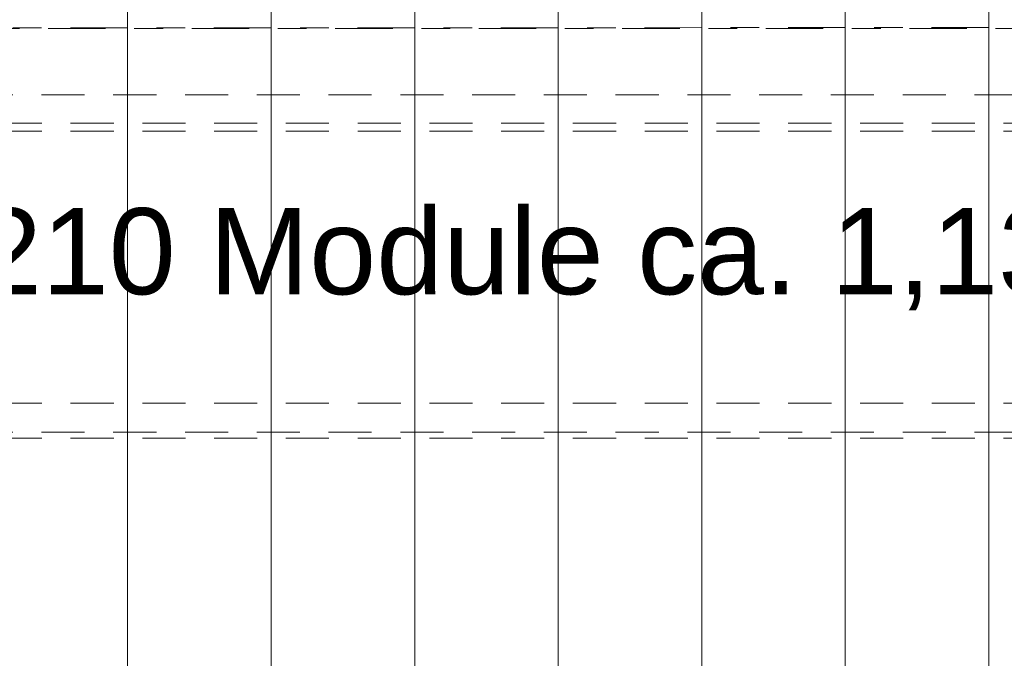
# Model space of a CAD drawing. Header units: metres. Extents: x -167 to 233, y -155 to 122.
# Tile 73 of 96: x 42.93 to 46.36, y 36.4 to 38.62. Entities that reach past the tile are written whole.
import ezdxf
from ezdxf.enums import TextEntityAlignment as Align

# ---------------------------------------------------------------- set-up
doc = ezdxf.new("R2010")
doc.units = ezdxf.units.M
doc.header["$MEASUREMENT"] = 0
for name, pattern in [('Achse', [0.4, 0.2, -0.1, 0, -0.1]), ('Raster', [0.4, 0.2, -0.1, 0, -0.1]), ('Strichlinie_ eng', [0.23, 0.15, -0.08])]:
    doc.linetypes.add(name, pattern=pattern)
for name, color, linetype in [('30 Dachaufbau', 7, 'Continuous'), ('30 Dachkonstruktion massiv', 7, 'Continuous'), ('70 PV-Anlage', 7, 'Continuous'), ('90 Achsraster', 7, 'Continuous'), ('90 Allgemein Beschriftung', 7, 'Continuous')]:
    doc.layers.add(name, color=color, linetype=linetype)
doc.styles.add('ERSTELLTER_STIL_1', font='arial.ttf')
doc.styles.add('ERSTELLTER_STIL_2', font='arial.ttf')

# ---------------------------------------------------------------- blocks, each defined once
blk = doc.blocks.new('Standard-Rastermarker_139')
at = {"layer": '90 Achsraster', "color": 14, "linetype": 'Raster', "lineweight": 18, "true_color": 0xa80000}
blk.add_line((1, 0), (45.4427, 0), dxfattribs=at)
at = {"layer": '90 Achsraster', "color": 14, "lineweight": 18, "true_color": 0xa80000, "style": 'ERSTELLTER_STIL_1'}
for tag, p in [('AC_MarkerText_1_0', (-0.35, 0.15)), ('AC_MarkerText_1_1', (46.7927, 0.15))]:
    blk.add_attdef(tag, text='', height=0.3, dxfattribs=at).set_placement(p, align=Align.TOP_CENTER)
blk = doc.blocks.new('Lattung 27_2')
at = {"layer": '30 Dachkonstruktion massiv', "color": 7, "linetype": 'Strichlinie_ eng', "lineweight": 13}
for p, q in [((40.5014, 6.516), (0, 6.516)), ((0, 6.4946), (40.5014, 6.4946)), ((40.5014, 6.3936), (0, 6.3936)), ((40.5014, 5.4465), (0, 5.4465)), ((40.5014, 5.4186), (0, 5.4186)), ((0, 5.3196), (40.5014, 5.3196))]:
    blk.add_line(p, q, dxfattribs=at)
blk = doc.blocks.new('*X219', base_point=(27236.1321, 33357.279))
at = {"layer": '30 Dachaufbau', "color": 7, "linetype": 'Continuous', "lineweight": 13}
for p, q in [((43.3011, 38.6815), (43.3011, 38.6172)), ((43.3011, 38.6815), (43.3011, 38.6172)), ((43.8011, 38.6815), (43.8011, 38.6172)), ((43.8011, 38.6815), (43.8011, 38.6172)), ((44.3011, 38.6815), (44.3011, 38.6172)), ((44.3011, 38.6815), (44.3011, 38.6172)), ((44.8011, 38.6815), (44.8011, 38.6172)), ((44.8011, 38.6815), (44.8011, 38.6172)), ((45.3011, 38.6815), (45.3011, 38.6172)), ((45.3011, 38.6815), (45.3011, 38.6172)), ((45.8011, 38.6815), (45.8011, 38.6172)), ((45.8011, 38.6815), (45.8011, 38.6172)), ((46.3011, 38.6815), (46.3011, 38.6172)), ((46.3011, 38.6815), (46.3011, 38.6172)), ((43.3011, 38.6172), (43.3011, 38.5528)), ((43.3011, 38.6172), (43.3011, 38.5528)), ((43.8011, 38.6172), (43.8011, 38.5528)), ((43.8011, 38.6172), (43.8011, 38.5528)), ((44.3011, 38.6172), (44.3011, 38.5528)), ((44.3011, 38.6172), (44.3011, 38.5528)), ((44.8011, 38.6172), (44.8011, 38.5528)), ((44.8011, 38.6172), (44.8011, 38.5528)), ((45.3011, 38.6172), (45.3011, 38.5528)), ((45.3011, 38.6172), (45.3011, 38.5528)), ((45.8011, 38.6172), (45.8011, 38.5528)), ((45.8011, 38.6172), (45.8011, 38.5528)), ((46.3011, 38.6172), (46.3011, 38.5528)), ((46.3011, 38.6172), (46.3011, 38.5528)), ((43.3011, 38.5528), (43.3011, 38.4884)), ((43.3011, 38.5528), (43.3011, 38.4884)), ((43.8011, 38.5528), (43.8011, 38.4884)), ((43.8011, 38.5528), (43.8011, 38.4884)), ((44.3011, 38.5528), (44.3011, 38.4884)), ((44.3011, 38.5528), (44.3011, 38.4884)), ((44.8011, 38.5528), (44.8011, 38.4884)), ((44.8011, 38.5528), (44.8011, 38.4884)), ((45.3011, 38.5528), (45.3011, 38.4884)), ((45.3011, 38.5528), (45.3011, 38.4884)), ((45.8011, 38.5528), (45.8011, 38.4884)), ((45.8011, 38.5528), (45.8011, 38.4884)), ((46.3011, 38.5528), (46.3011, 38.4884)), ((46.3011, 38.5528), (46.3011, 38.4884)), ((43.3011, 38.4884), (43.3011, 38.4241)), ((43.3011, 38.4884), (43.3011, 38.4241)), ((43.8011, 38.4884), (43.8011, 38.4241)), ((43.8011, 38.4884), (43.8011, 38.4241)), ((44.3011, 38.4884), (44.3011, 38.4241)), ((44.3011, 38.4884), (44.3011, 38.4241)), ((44.8011, 38.4884), (44.8011, 38.4241)), ((44.8011, 38.4884), (44.8011, 38.4241)), ((45.3011, 38.4884), (45.3011, 38.4241)), ((45.3011, 38.4884), (45.3011, 38.4241)), ((45.8011, 38.4884), (45.8011, 38.4241)), ((45.8011, 38.4884), (45.8011, 38.4241)), ((46.3011, 38.4884), (46.3011, 38.4241)), ((46.3011, 38.4884), (46.3011, 38.4241)), ((43.3011, 38.4241), (43.3011, 38.3597)), ((43.3011, 38.4241), (43.3011, 38.3597)), ((43.8011, 38.4241), (43.8011, 38.3597)), ((43.8011, 38.4241), (43.8011, 38.3597)), ((44.3011, 38.4241), (44.3011, 38.3597)), ((44.3011, 38.4241), (44.3011, 38.3597)), ((44.8011, 38.4241), (44.8011, 38.3597)), ((44.8011, 38.4241), (44.8011, 38.3597)), ((45.3011, 38.4241), (45.3011, 38.3597)), ((45.3011, 38.4241), (45.3011, 38.3597)), ((45.8011, 38.4241), (45.8011, 38.3597)), ((45.8011, 38.4241), (45.8011, 38.3597)), ((46.3011, 38.4241), (46.3011, 38.3597)), ((46.3011, 38.4241), (46.3011, 38.3597)), ((43.3011, 38.3597), (43.3011, 38.2953)), ((43.3011, 38.3597), (43.3011, 38.2953)), ((43.8011, 38.3597), (43.8011, 38.2953)), ((43.8011, 38.3597), (43.8011, 38.2953)), ((44.3011, 38.3597), (44.3011, 38.2953)), ((44.3011, 38.3597), (44.3011, 38.2953)), ((44.8011, 38.3597), (44.8011, 38.2953)), ((44.8011, 38.3597), (44.8011, 38.2953)), ((45.3011, 38.3597), (45.3011, 38.2953)), ((45.3011, 38.3597), (45.3011, 38.2953)), ((45.8011, 38.3597), (45.8011, 38.2953)), ((45.8011, 38.3597), (45.8011, 38.2953)), ((46.3011, 38.3597), (46.3011, 38.2953)), ((46.3011, 38.3597), (46.3011, 38.2953)), ((43.3011, 38.2953), (43.3011, 38.231)), ((43.3011, 38.2953), (43.3011, 38.231)), ((43.8011, 38.2953), (43.8011, 38.231)), ((43.8011, 38.2953), (43.8011, 38.231)), ((44.3011, 38.2953), (44.3011, 38.231)), ((44.3011, 38.2953), (44.3011, 38.231)), ((44.8011, 38.2953), (44.8011, 38.231)), ((44.8011, 38.2953), (44.8011, 38.231)), ((45.3011, 38.2953), (45.3011, 38.231)), ((45.3011, 38.2953), (45.3011, 38.231)), ((45.8011, 38.2953), (45.8011, 38.231)), ((45.8011, 38.2953), (45.8011, 38.231)), ((46.3011, 38.2953), (46.3011, 38.231)), ((46.3011, 38.2953), (46.3011, 38.231)), ((43.3011, 38.231), (43.3011, 38.1666)), ((43.3011, 38.231), (43.3011, 38.1666)), ((43.8011, 38.231), (43.8011, 38.1666)), ((43.8011, 38.231), (43.8011, 38.1666)), ((44.3011, 38.231), (44.3011, 38.1666)), ((44.3011, 38.231), (44.3011, 38.1666)), ((44.8011, 38.231), (44.8011, 38.1666)), ((44.8011, 38.231), (44.8011, 38.1666)), ((45.3011, 38.231), (45.3011, 38.1666)), ((45.3011, 38.231), (45.3011, 38.1666)), ((45.8011, 38.231), (45.8011, 38.1666)), ((45.8011, 38.231), (45.8011, 38.1666)), ((46.3011, 38.231), (46.3011, 38.1666)), ((46.3011, 38.231), (46.3011, 38.1666)), ((43.3011, 38.1666), (43.3011, 38.1022)), ((43.3011, 38.1666), (43.3011, 38.1022)), ((43.8011, 38.1666), (43.8011, 38.1022)), ((43.8011, 38.1666), (43.8011, 38.1022)), ((44.3011, 38.1666), (44.3011, 38.1022)), ((44.3011, 38.1666), (44.3011, 38.1022)), ((44.8011, 38.1666), (44.8011, 38.1022)), ((44.8011, 38.1666), (44.8011, 38.1022)), ((45.3011, 38.1666), (45.3011, 38.1022)), ((45.3011, 38.1666), (45.3011, 38.1022)), ((45.8011, 38.1666), (45.8011, 38.1022)), ((45.8011, 38.1666), (45.8011, 38.1022)), ((46.3011, 38.1666), (46.3011, 38.1022)), ((46.3011, 38.1666), (46.3011, 38.1022)), ((43.3011, 38.1022), (43.3011, 38.0379)), ((43.3011, 38.1022), (43.3011, 38.0379)), ((43.8011, 38.1022), (43.8011, 38.0379)), ((43.8011, 38.1022), (43.8011, 38.0379)), ((44.3011, 38.1022), (44.3011, 38.0379)), ((44.3011, 38.1022), (44.3011, 38.0379)), ((44.8011, 38.1022), (44.8011, 38.0379)), ((44.8011, 38.1022), (44.8011, 38.0379)), ((45.3011, 38.1022), (45.3011, 38.0379)), ((45.3011, 38.1022), (45.3011, 38.0379)), ((45.8011, 38.1022), (45.8011, 38.0379)), ((45.8011, 38.1022), (45.8011, 38.0379)), ((46.3011, 38.1022), (46.3011, 38.0379)), ((46.3011, 38.1022), (46.3011, 38.0379)), ((43.3011, 38.0379), (43.3011, 37.9735)), ((43.3011, 38.0379), (43.3011, 37.9735)), ((43.8011, 38.0379), (43.8011, 37.9735)), ((43.8011, 38.0379), (43.8011, 37.9735)), ((44.3011, 38.0379), (44.3011, 37.9735)), ((44.3011, 38.0379), (44.3011, 37.9735)), ((44.8011, 38.0379), (44.8011, 37.9735)), ((44.8011, 38.0379), (44.8011, 37.9735)), ((45.3011, 38.0379), (45.3011, 37.9735)), ((45.3011, 38.0379), (45.3011, 37.9735)), ((45.8011, 38.0379), (45.8011, 37.9735)), ((45.8011, 38.0379), (45.8011, 37.9735)), ((46.3011, 38.0379), (46.3011, 37.9735)), ((46.3011, 38.0379), (46.3011, 37.9735)), ((43.3011, 37.9735), (43.3011, 37.9091)), ((43.3011, 37.9735), (43.3011, 37.9091)), ((43.8011, 37.9735), (43.8011, 37.9091)), ((43.8011, 37.9735), (43.8011, 37.9091)), ((44.3011, 37.9735), (44.3011, 37.9091)), ((44.3011, 37.9735), (44.3011, 37.9091)), ((44.8011, 37.9735), (44.8011, 37.9091)), ((44.8011, 37.9735), (44.8011, 37.9091)), ((45.3011, 37.9735), (45.3011, 37.9091)), ((45.3011, 37.9735), (45.3011, 37.9091)), ((45.8011, 37.9735), (45.8011, 37.9091)), ((45.8011, 37.9735), (45.8011, 37.9091)), ((46.3011, 37.9735), (46.3011, 37.9091)), ((46.3011, 37.9735), (46.3011, 37.9091)), ((43.3011, 37.9091), (43.3011, 37.8448)), ((43.3011, 37.9091), (43.3011, 37.8448)), ((43.8011, 37.9091), (43.8011, 37.8448)), ((43.8011, 37.9091), (43.8011, 37.8448)), ((44.3011, 37.9091), (44.3011, 37.8448)), ((44.3011, 37.9091), (44.3011, 37.8448)), ((44.8011, 37.9091), (44.8011, 37.8448)), ((44.8011, 37.9091), (44.8011, 37.8448)), ((45.3011, 37.9091), (45.3011, 37.8448)), ((45.3011, 37.9091), (45.3011, 37.8448)), ((45.8011, 37.9091), (45.8011, 37.8448)), ((45.8011, 37.9091), (45.8011, 37.8448)), ((46.3011, 37.9091), (46.3011, 37.8448)), ((46.3011, 37.9091), (46.3011, 37.8448)), ((43.3011, 37.8448), (43.3011, 37.7804)), ((43.3011, 37.8448), (43.3011, 37.7804)), ((43.8011, 37.8448), (43.8011, 37.7804)), ((43.8011, 37.8448), (43.8011, 37.7804)), ((44.3011, 37.8448), (44.3011, 37.7804)), ((44.3011, 37.8448), (44.3011, 37.7804)), ((44.8011, 37.8448), (44.8011, 37.7804)), ((44.8011, 37.8448), (44.8011, 37.7804)), ((45.3011, 37.8448), (45.3011, 37.7804)), ((45.3011, 37.8448), (45.3011, 37.7804)), ((45.8011, 37.8448), (45.8011, 37.7804)), ((45.8011, 37.8448), (45.8011, 37.7804)), ((46.3011, 37.8448), (46.3011, 37.7804)), ((46.3011, 37.8448), (46.3011, 37.7804)), ((43.3011, 37.7804), (43.3011, 37.716)), ((43.3011, 37.7804), (43.3011, 37.716)), ((43.8011, 37.7804), (43.8011, 37.716)), ((43.8011, 37.7804), (43.8011, 37.716)), ((44.3011, 37.7804), (44.3011, 37.716)), ((44.3011, 37.7804), (44.3011, 37.716)), ((44.8011, 37.7804), (44.8011, 37.716)), ((44.8011, 37.7804), (44.8011, 37.716)), ((45.3011, 37.7804), (45.3011, 37.716)), ((45.3011, 37.7804), (45.3011, 37.716)), ((45.8011, 37.7804), (45.8011, 37.716)), ((45.8011, 37.7804), (45.8011, 37.716)), ((46.3011, 37.7804), (46.3011, 37.716)), ((46.3011, 37.7804), (46.3011, 37.716)), ((43.3011, 37.716), (43.3011, 37.6517)), ((43.3011, 37.716), (43.3011, 37.6517)), ((43.8011, 37.716), (43.8011, 37.6517)), ((43.8011, 37.716), (43.8011, 37.6517)), ((44.3011, 37.716), (44.3011, 37.6517)), ((44.3011, 37.716), (44.3011, 37.6517)), ((44.8011, 37.716), (44.8011, 37.6517)), ((44.8011, 37.716), (44.8011, 37.6517)), ((45.3011, 37.716), (45.3011, 37.6517)), ((45.3011, 37.716), (45.3011, 37.6517)), ((45.8011, 37.716), (45.8011, 37.6517)), ((45.8011, 37.716), (45.8011, 37.6517)), ((46.3011, 37.716), (46.3011, 37.6517)), ((46.3011, 37.716), (46.3011, 37.6517)), ((43.3011, 37.6517), (43.3011, 37.5873)), ((43.3011, 37.6517), (43.3011, 37.5873)), ((43.8011, 37.6517), (43.8011, 37.5873)), ((43.8011, 37.6517), (43.8011, 37.5873)), ((44.3011, 37.6517), (44.3011, 37.5873)), ((44.3011, 37.6517), (44.3011, 37.5873)), ((44.8011, 37.6517), (44.8011, 37.5873)), ((44.8011, 37.6517), (44.8011, 37.5873)), ((45.3011, 37.6517), (45.3011, 37.5873)), ((45.3011, 37.6517), (45.3011, 37.5873)), ((45.8011, 37.6517), (45.8011, 37.5873)), ((45.8011, 37.6517), (45.8011, 37.5873)), ((46.3011, 37.6517), (46.3011, 37.5873)), ((46.3011, 37.6517), (46.3011, 37.5873)), ((43.3011, 37.5873), (43.3011, 37.5229)), ((43.3011, 37.5873), (43.3011, 37.5229)), ((43.8011, 37.5873), (43.8011, 37.5229)), ((43.8011, 37.5873), (43.8011, 37.5229)), ((44.3011, 37.5873), (44.3011, 37.5229)), ((44.3011, 37.5873), (44.3011, 37.5229)), ((44.8011, 37.5873), (44.8011, 37.5229)), ((44.8011, 37.5873), (44.8011, 37.5229)), ((45.3011, 37.5873), (45.3011, 37.5229)), ((45.3011, 37.5873), (45.3011, 37.5229)), ((45.8011, 37.5873), (45.8011, 37.5229)), ((45.8011, 37.5873), (45.8011, 37.5229)), ((46.3011, 37.5873), (46.3011, 37.5229)), ((46.3011, 37.5873), (46.3011, 37.5229)), ((43.3011, 37.5229), (43.3011, 37.4586)), ((43.3011, 37.5229), (43.3011, 37.4586)), ((43.8011, 37.5229), (43.8011, 37.4586)), ((43.8011, 37.5229), (43.8011, 37.4586)), ((44.3011, 37.5229), (44.3011, 37.4586)), ((44.3011, 37.5229), (44.3011, 37.4586)), ((44.8011, 37.5229), (44.8011, 37.4586)), ((44.8011, 37.5229), (44.8011, 37.4586)), ((45.3011, 37.5229), (45.3011, 37.4586)), ((45.3011, 37.5229), (45.3011, 37.4586)), ((45.8011, 37.5229), (45.8011, 37.4586)), ((45.8011, 37.5229), (45.8011, 37.4586)), ((46.3011, 37.5229), (46.3011, 37.4586)), ((46.3011, 37.5229), (46.3011, 37.4586)), ((43.3011, 37.4586), (43.3011, 37.3942)), ((43.3011, 37.4586), (43.3011, 37.3942)), ((43.8011, 37.4586), (43.8011, 37.3942)), ((43.8011, 37.4586), (43.8011, 37.3942)), ((44.3011, 37.4586), (44.3011, 37.3942)), ((44.3011, 37.4586), (44.3011, 37.3942)), ((44.8011, 37.4586), (44.8011, 37.3942)), ((44.8011, 37.4586), (44.8011, 37.3942)), ((45.3011, 37.4586), (45.3011, 37.3942)), ((45.3011, 37.4586), (45.3011, 37.3942)), ((45.8011, 37.4586), (45.8011, 37.3942)), ((45.8011, 37.4586), (45.8011, 37.3942)), ((46.3011, 37.4586), (46.3011, 37.3942)), ((46.3011, 37.4586), (46.3011, 37.3942)), ((43.3011, 37.3942), (43.3011, 37.3298)), ((43.3011, 37.3942), (43.3011, 37.3298)), ((43.8011, 37.3942), (43.8011, 37.3298)), ((43.8011, 37.3942), (43.8011, 37.3298)), ((44.3011, 37.3942), (44.3011, 37.3298)), ((44.3011, 37.3942), (44.3011, 37.3298)), ((44.8011, 37.3942), (44.8011, 37.3298)), ((44.8011, 37.3942), (44.8011, 37.3298)), ((45.3011, 37.3942), (45.3011, 37.3298)), ((45.3011, 37.3942), (45.3011, 37.3298)), ((45.8011, 37.3942), (45.8011, 37.3298)), ((45.8011, 37.3942), (45.8011, 37.3298)), ((46.3011, 37.3942), (46.3011, 37.3298)), ((46.3011, 37.3942), (46.3011, 37.3298)), ((43.3011, 37.3298), (43.3011, 37.2655)), ((43.3011, 37.3298), (43.3011, 37.2655)), ((43.8011, 37.3298), (43.8011, 37.2655)), ((43.8011, 37.3298), (43.8011, 37.2655)), ((44.3011, 37.3298), (44.3011, 37.2655)), ((44.3011, 37.3298), (44.3011, 37.2655)), ((44.8011, 37.3298), (44.8011, 37.2655)), ((44.8011, 37.3298), (44.8011, 37.2655)), ((45.3011, 37.3298), (45.3011, 37.2655)), ((45.3011, 37.3298), (45.3011, 37.2655)), ((45.8011, 37.3298), (45.8011, 37.2655)), ((45.8011, 37.3298), (45.8011, 37.2655)), ((46.3011, 37.3298), (46.3011, 37.2655)), ((46.3011, 37.3298), (46.3011, 37.2655)), ((43.3011, 37.2655), (43.3011, 37.2011)), ((43.3011, 37.2655), (43.3011, 37.2011)), ((43.8011, 37.2655), (43.8011, 37.2011)), ((43.8011, 37.2655), (43.8011, 37.2011)), ((44.3011, 37.2655), (44.3011, 37.2011)), ((44.3011, 37.2655), (44.3011, 37.2011)), ((44.8011, 37.2655), (44.8011, 37.2011)), ((44.8011, 37.2655), (44.8011, 37.2011)), ((45.3011, 37.2655), (45.3011, 37.2011)), ((45.3011, 37.2655), (45.3011, 37.2011)), ((45.8011, 37.2655), (45.8011, 37.2011)), ((45.8011, 37.2655), (45.8011, 37.2011)), ((46.3011, 37.2655), (46.3011, 37.2011)), ((46.3011, 37.2655), (46.3011, 37.2011)), ((43.3011, 37.2011), (43.3011, 37.1367)), ((43.3011, 37.2011), (43.3011, 37.1367)), ((43.8011, 37.2011), (43.8011, 37.1367)), ((43.8011, 37.2011), (43.8011, 37.1367)), ((44.3011, 37.2011), (44.3011, 37.1367)), ((44.3011, 37.2011), (44.3011, 37.1367)), ((44.8011, 37.2011), (44.8011, 37.1367)), ((44.8011, 37.2011), (44.8011, 37.1367)), ((45.3011, 37.2011), (45.3011, 37.1367)), ((45.3011, 37.2011), (45.3011, 37.1367)), ((45.8011, 37.2011), (45.8011, 37.1367)), ((45.8011, 37.2011), (45.8011, 37.1367)), ((46.3011, 37.2011), (46.3011, 37.1367)), ((46.3011, 37.2011), (46.3011, 37.1367)), ((43.3011, 37.1367), (43.3011, 37.0724)), ((43.3011, 37.1367), (43.3011, 37.0724)), ((43.8011, 37.1367), (43.8011, 37.0724)), ((43.8011, 37.1367), (43.8011, 37.0724)), ((44.3011, 37.1367), (44.3011, 37.0724)), ((44.3011, 37.1367), (44.3011, 37.0724)), ((44.8011, 37.1367), (44.8011, 37.0724)), ((44.8011, 37.1367), (44.8011, 37.0724)), ((45.3011, 37.1367), (45.3011, 37.0724)), ((45.3011, 37.1367), (45.3011, 37.0724)), ((45.8011, 37.1367), (45.8011, 37.0724)), ((45.8011, 37.1367), (45.8011, 37.0724)), ((46.3011, 37.1367), (46.3011, 37.0724)), ((46.3011, 37.1367), (46.3011, 37.0724)), ((43.3011, 37.0724), (43.3011, 37.008)), ((43.3011, 37.0724), (43.3011, 37.008)), ((43.8011, 37.0724), (43.8011, 37.008)), ((43.8011, 37.0724), (43.8011, 37.008)), ((44.3011, 37.0724), (44.3011, 37.008)), ((44.3011, 37.0724), (44.3011, 37.008)), ((44.8011, 37.0724), (44.8011, 37.008)), ((44.8011, 37.0724), (44.8011, 37.008)), ((45.3011, 37.0724), (45.3011, 37.008)), ((45.3011, 37.0724), (45.3011, 37.008)), ((45.8011, 37.0724), (45.8011, 37.008)), ((45.8011, 37.0724), (45.8011, 37.008)), ((46.3011, 37.0724), (46.3011, 37.008)), ((46.3011, 37.0724), (46.3011, 37.008)), ((43.3011, 37.008), (43.3011, 36.9436)), ((43.3011, 37.008), (43.3011, 36.9436)), ((43.8011, 37.008), (43.8011, 36.9436)), ((43.8011, 37.008), (43.8011, 36.9436)), ((44.3011, 37.008), (44.3011, 36.9436)), ((44.3011, 37.008), (44.3011, 36.9436)), ((44.8011, 37.008), (44.8011, 36.9436)), ((44.8011, 37.008), (44.8011, 36.9436)), ((45.3011, 37.008), (45.3011, 36.9436)), ((45.3011, 37.008), (45.3011, 36.9436)), ((45.8011, 37.008), (45.8011, 36.9436)), ((45.8011, 37.008), (45.8011, 36.9436)), ((46.3011, 37.008), (46.3011, 36.9436)), ((46.3011, 37.008), (46.3011, 36.9436)), ((43.3011, 36.9436), (43.3011, 36.8793)), ((43.3011, 36.9436), (43.3011, 36.8793)), ((43.8011, 36.9436), (43.8011, 36.8793)), ((43.8011, 36.9436), (43.8011, 36.8793)), ((44.3011, 36.9436), (44.3011, 36.8793)), ((44.3011, 36.9436), (44.3011, 36.8793)), ((44.8011, 36.9436), (44.8011, 36.8793)), ((44.8011, 36.9436), (44.8011, 36.8793)), ((45.3011, 36.9436), (45.3011, 36.8793)), ((45.3011, 36.9436), (45.3011, 36.8793)), ((45.8011, 36.9436), (45.8011, 36.8793)), ((45.8011, 36.9436), (45.8011, 36.8793)), ((46.3011, 36.9436), (46.3011, 36.8793)), ((46.3011, 36.9436), (46.3011, 36.8793)), ((43.3011, 36.8793), (43.3011, 36.8149)), ((43.3011, 36.8793), (43.3011, 36.8149)), ((43.8011, 36.8793), (43.8011, 36.8149)), ((43.8011, 36.8793), (43.8011, 36.8149)), ((44.3011, 36.8793), (44.3011, 36.8149)), ((44.3011, 36.8793), (44.3011, 36.8149)), ((44.8011, 36.8793), (44.8011, 36.8149)), ((44.8011, 36.8793), (44.8011, 36.8149)), ((45.3011, 36.8793), (45.3011, 36.8149)), ((45.3011, 36.8793), (45.3011, 36.8149)), ((45.8011, 36.8793), (45.8011, 36.8149)), ((45.8011, 36.8793), (45.8011, 36.8149)), ((46.3011, 36.8793), (46.3011, 36.8149)), ((46.3011, 36.8793), (46.3011, 36.8149)), ((43.3011, 36.8149), (43.3011, 36.7505)), ((43.3011, 36.8149), (43.3011, 36.7505)), ((43.8011, 36.8149), (43.8011, 36.7505)), ((43.8011, 36.8149), (43.8011, 36.7505)), ((44.3011, 36.8149), (44.3011, 36.7505)), ((44.3011, 36.8149), (44.3011, 36.7505)), ((44.8011, 36.8149), (44.8011, 36.7505)), ((44.8011, 36.8149), (44.8011, 36.7505)), ((45.3011, 36.8149), (45.3011, 36.7505)), ((45.3011, 36.8149), (45.3011, 36.7505)), ((45.8011, 36.8149), (45.8011, 36.7505)), ((45.8011, 36.8149), (45.8011, 36.7505)), ((46.3011, 36.8149), (46.3011, 36.7505)), ((46.3011, 36.8149), (46.3011, 36.7505)), ((43.3011, 36.7505), (43.3011, 36.6862)), ((43.3011, 36.7505), (43.3011, 36.6862)), ((43.8011, 36.7505), (43.8011, 36.6862)), ((43.8011, 36.7505), (43.8011, 36.6862)), ((44.3011, 36.7505), (44.3011, 36.6862)), ((44.3011, 36.7505), (44.3011, 36.6862)), ((44.8011, 36.7505), (44.8011, 36.6862)), ((44.8011, 36.7505), (44.8011, 36.6862)), ((45.3011, 36.7505), (45.3011, 36.6862)), ((45.3011, 36.7505), (45.3011, 36.6862)), ((45.8011, 36.7505), (45.8011, 36.6862)), ((45.8011, 36.7505), (45.8011, 36.6862)), ((46.3011, 36.7505), (46.3011, 36.6862)), ((46.3011, 36.7505), (46.3011, 36.6862)), ((43.3011, 36.6862), (43.3011, 36.6218)), ((43.3011, 36.6862), (43.3011, 36.6218)), ((43.8011, 36.6862), (43.8011, 36.6218)), ((43.8011, 36.6862), (43.8011, 36.6218)), ((44.3011, 36.6862), (44.3011, 36.6218)), ((44.3011, 36.6862), (44.3011, 36.6218)), ((44.8011, 36.6862), (44.8011, 36.6218)), ((44.8011, 36.6862), (44.8011, 36.6218)), ((45.3011, 36.6862), (45.3011, 36.6218)), ((45.3011, 36.6862), (45.3011, 36.6218)), ((45.8011, 36.6862), (45.8011, 36.6218)), ((45.8011, 36.6862), (45.8011, 36.6218)), ((46.3011, 36.6862), (46.3011, 36.6218)), ((46.3011, 36.6862), (46.3011, 36.6218)), ((43.3011, 36.6218), (43.3011, 36.5574)), ((43.3011, 36.6218), (43.3011, 36.5574)), ((43.8011, 36.6218), (43.8011, 36.5574)), ((43.8011, 36.6218), (43.8011, 36.5574)), ((44.3011, 36.6218), (44.3011, 36.5574)), ((44.3011, 36.6218), (44.3011, 36.5574)), ((44.8011, 36.6218), (44.8011, 36.5574)), ((44.8011, 36.6218), (44.8011, 36.5574)), ((45.3011, 36.6218), (45.3011, 36.5574)), ((45.3011, 36.6218), (45.3011, 36.5574)), ((45.8011, 36.6218), (45.8011, 36.5574)), ((45.8011, 36.6218), (45.8011, 36.5574)), ((46.3011, 36.6218), (46.3011, 36.5574)), ((46.3011, 36.6218), (46.3011, 36.5574)), ((43.3011, 36.5574), (43.3011, 36.4931)), ((43.3011, 36.5574), (43.3011, 36.4931)), ((43.8011, 36.5574), (43.8011, 36.4931)), ((43.8011, 36.5574), (43.8011, 36.4931)), ((44.3011, 36.5574), (44.3011, 36.4931)), ((44.3011, 36.5574), (44.3011, 36.4931)), ((44.8011, 36.5574), (44.8011, 36.4931)), ((44.8011, 36.5574), (44.8011, 36.4931)), ((45.3011, 36.5574), (45.3011, 36.4931)), ((45.3011, 36.5574), (45.3011, 36.4931)), ((45.8011, 36.5574), (45.8011, 36.4931)), ((45.8011, 36.5574), (45.8011, 36.4931)), ((46.3011, 36.5574), (46.3011, 36.4931)), ((46.3011, 36.5574), (46.3011, 36.4931)), ((43.3011, 36.4931), (43.3011, 36.4287)), ((43.3011, 36.4931), (43.3011, 36.4287)), ((43.8011, 36.4931), (43.8011, 36.4287)), ((43.8011, 36.4931), (43.8011, 36.4287)), ((44.3011, 36.4931), (44.3011, 36.4287)), ((44.3011, 36.4931), (44.3011, 36.4287)), ((44.8011, 36.4931), (44.8011, 36.4287)), ((44.8011, 36.4931), (44.8011, 36.4287)), ((45.3011, 36.4931), (45.3011, 36.4287)), ((45.3011, 36.4931), (45.3011, 36.4287)), ((45.8011, 36.4931), (45.8011, 36.4287)), ((45.8011, 36.4931), (45.8011, 36.4287)), ((46.3011, 36.4931), (46.3011, 36.4287)), ((46.3011, 36.4931), (46.3011, 36.4287)), ((43.3011, 36.4287), (43.3011, 36.3643)), ((43.3011, 36.4287), (43.3011, 36.3643)), ((43.8011, 36.4287), (43.8011, 36.3643)), ((43.8011, 36.4287), (43.8011, 36.3643)), ((44.3011, 36.4287), (44.3011, 36.3643)), ((44.3011, 36.4287), (44.3011, 36.3643)), ((44.8011, 36.4287), (44.8011, 36.3643)), ((44.8011, 36.4287), (44.8011, 36.3643)), ((45.3011, 36.4287), (45.3011, 36.3643)), ((45.3011, 36.4287), (45.3011, 36.3643)), ((45.8011, 36.4287), (45.8011, 36.3643)), ((45.8011, 36.4287), (45.8011, 36.3643)), ((46.3011, 36.4287), (46.3011, 36.3643)), ((46.3011, 36.4287), (46.3011, 36.3643))]:
    blk.add_line(p, q, dxfattribs=at)
blk = doc.blocks.new('Solarkollektor - ACB_2')
at = {"layer": '70 PV-Anlage', "color": 7, "linetype": 'Achse', "lineweight": 13}
blk.add_line((39.55, 5.1237), (0, 5.1237), dxfattribs=at)

msp = doc.modelspace()

# ---------------------------------------------------------------- block references
at = {"layer": '30 Dachaufbau', "color": 7, "linetype": 'Continuous', "lineweight": 13}
msp.add_blockref('*X219', (27236.1321, 33357.279), dxfattribs=at)
at = {"layer": '30 Dachkonstruktion massiv', "color": 7, "linetype": 'Strichlinie_ eng', "lineweight": 18, "xscale": -1, "rotation": 180}
msp.add_blockref('Lattung 27_2', (17.5011, 43.6786), dxfattribs=at)
at = {"layer": '70 PV-Anlage', "color": 7, "linetype": 'Continuous', "lineweight": 13, "rotation": 180.0054744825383}
msp.add_blockref('Solarkollektor - ACB_2', (57.6511, 43.7172), dxfattribs=at)
at = {"layer": '90 Achsraster', "color": 7, "linetype": 'Continuous', "lineweight": 18}
msp.add_blockref('Standard-Rastermarker_139', (13.5244, 38.5897), dxfattribs=at)

# ---------------------------------------------------------------- texts
at = {"layer": '90 Allgemein Beschriftung', "color": 7, "linetype": 'Continuous', "lineweight": 13, "insert": (39.6711, 37.9639), "char_height": 0.3, "attachment_point": 1, "style": 'ERSTELLTER_STIL_2'}
msp.add_mtext('\\A1;{\\pql;\\fArial|b0|i0|c0|p0;\\W1.000000;PV Anlage \\fArial|b0|i0|c0|p0;\\W1.000000;insg. \\fArial|b0|i0|c0|p0;\\W1.000000;210 Module ca. 1,13 m *1,72 m}', dxfattribs=at)

doc.saveas('drawing.dxf')
